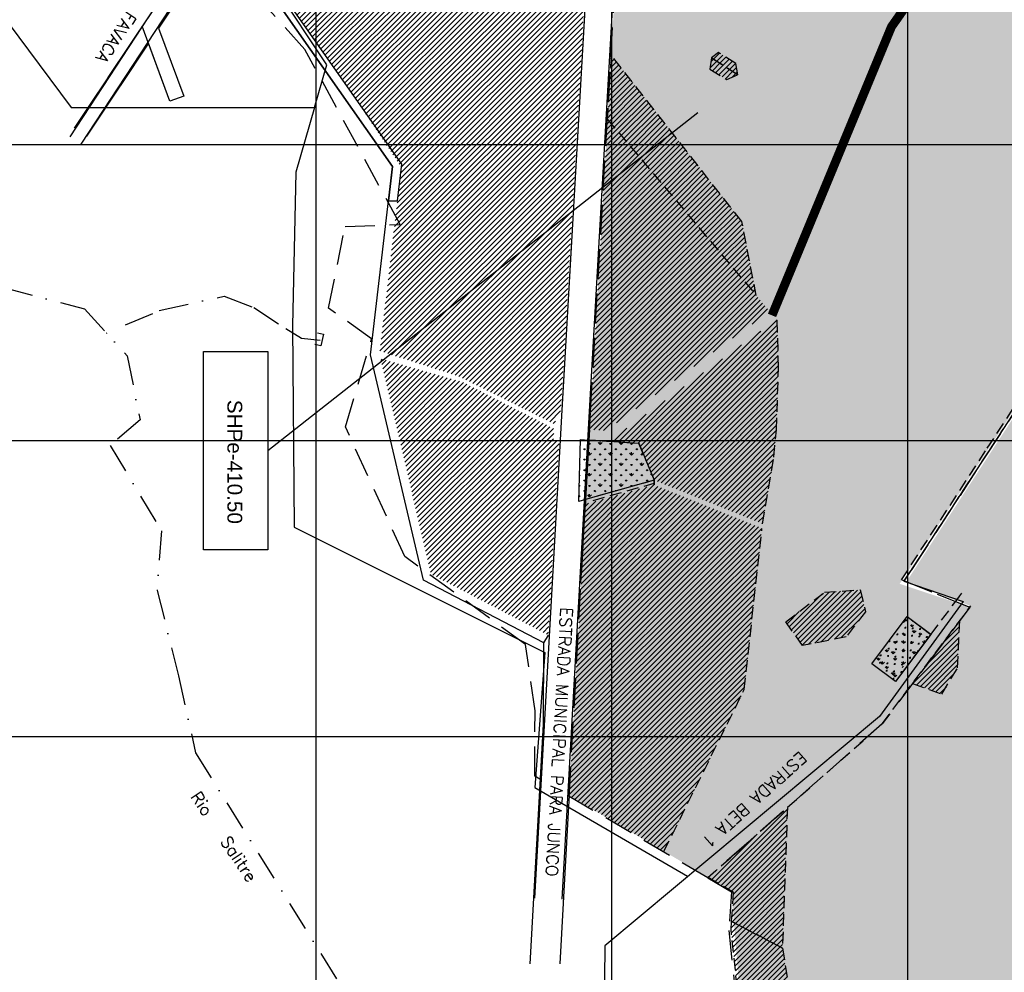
# Model space of a CAD drawing. Extents: x 312047 to 329088, y 8928324 to 8953812.
# Tile 21 of 125: x 322000 to 325327, y 8931203 to 8934422. Entities that reach past the tile are written whole.
import ezdxf
from ezdxf.enums import TextEntityAlignment as Align

# ---------------------------------------------------------------- set-up
doc = ezdxf.new("R2010")
doc.units = 0
doc.header["$LTSCALE"] = 200
doc.header["$MEASUREMENT"] = 0
for name, pattern in [('DASHDOT', [1, 0.5, -0.25, 0, -0.25]), ('DASHED2', [0.3, 0.2, -0.1]), ('HIDDEN', [0.75, 0.5, -0.25])]:
    doc.linetypes.add(name, pattern=pattern)
doc.layers.get('0').update_dxf_attribs({"linetype": 'CONTINUOUS'})
for name, color, linetype in [('CANAL-PROJ', 180, 'CONTINUOUS'), ('CORR', 1, 'DASHED2'), ('DOLINA', 34, 'CONTINUOUS'), ('DRE_X', 10, 'CONTINUOUS'), ('DRENOS', 10, 'CONTINUOUS'), ('FASE1', 5, 'HIDDEN'), ('LOTE', 1, 'DASHED2'), ('NOVA MALHA', 1, 'CONTINUOUS'), ('PA-APA', 1, 'CONTINUOUS'), ('PA-COR', 252, 'CONTINUOUS'), ('PA-DIVI', 130, 'DASHED2'), ('PA-LIN_DIVI', 4, 'DASHED2'), ('PA-LOTE', 100, 'CONTINUOUS'), ('PA-PAS', 1, 'CONTINUOUS'), ('PA-PER2', 2, 'CONTINUOUS'), ('PA-PRAN', 4, 'ZIGZAG'), ('PA-SEQ', 40, 'CONTINUOUS'), ('RIO', 130, 'DASHDOT'), ('RODO', 32, 'CONTINUOUS'), ('SETOR 410.50', 145, 'CONTINUOUS'), ('SETOR 505', 54, 'CONTINUOUS'), ('TEXTO03', 3, 'CONTINUOUS'), ('TP-RIO', 252, 'DASHDOT')]:
    doc.layers.add(name, color=color, linetype=linetype)
doc.styles.add('SBI', font='simplex.shx', dxfattribs={"bigfont": 'simp.shx'})
doc.styles.add('SIMP', font='simplex', dxfattribs={"bigfont": 'simp'})
doc.styles.get("Standard").update_dxf_attribs({"font": 'SIMPLEX', "bigfont": 'SIMP'})
doc.styles.add('STYLE1', font='arial.ttf')
doc.linetypes.add('ZIGZAG', pattern='A,0.0001,-0.2,[131,ltypeshp.shx,S=0.2,R=0,X=-0.2,Y=0],-0.4,[131,ltypeshp.shx,S=0.2,R=180,X=0.2,Y=0],-0.2', length=0.8001)
pattern_1 = [(45, (-2e-09, 0), (-8.838834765, 8.838834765), [])]
pattern_2 = [(45, (-8635185.6, 9270004.921), (-8.838834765, 8.838834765), [])]
pattern_3 = [(270, (-8635185.5995, 9270004.921), (6.25, -3.125), [0, -6.25])]

# ---------------------------------------------------------------- blocks, each defined once
blk = doc.blocks.new('TER')
at = {"layer": 'DRENOS', "color": 3}
blk.add_lwpolyline([(-20, -20), (-20, 0), (20, 0), (20, -20)], dxfattribs=at)
blk = doc.blocks.new('*X16')
at = {"color": 0}
for p, q in [((324993.6, 8932365.3), (324989, 8932365.7)), ((324993.6, 8932365.3), (324990.6, 8932368.9)), ((324995.8, 8932390.2), (324991.1, 8932390.6)), ((324995.8, 8932390.2), (324992.8, 8932393.8)), ((324993.6, 8932365.3), (324994, 8932370)), ((324995.8, 8932390.2), (324996.2, 8932394.9)), ((325018.5, 8932363.1), (325013.9, 8932363.5)), ((325018.5, 8932363.1), (325015.5, 8932366.7)), ((325020.7, 8932388), (325016, 8932388.4)), ((325018.5, 8932363.1), (325018.9, 8932367.8)), ((325020.7, 8932388), (325019.8, 8932389.1)), ((325020.7, 8932388), (325020.7, 8932388.4)), ((325043.4, 8932360.9), (325040.4, 8932364.5)), ((325043.4, 8932360.9), (325043.8, 8932365.6)), ((324966.5, 8932342.6), (324961.9, 8932343)), ((324966.5, 8932342.6), (324963.5, 8932346.2)), ((324966.5, 8932342.6), (324967, 8932347.2)), ((324991.5, 8932340.4), (324986.8, 8932340.8)), ((324991.4, 8932340.4), (324988.4, 8932344)), ((324991.5, 8932340.4), (324991.9, 8932345.1)), ((325016.4, 8932338.2), (325011.7, 8932338.6)), ((325016.3, 8932338.2), (325013.3, 8932341.8)), ((325016.4, 8932338.2), (325016.8, 8932342.9)), ((325041.3, 8932336), (325036.6, 8932336.4)), ((325041.3, 8932336), (325038.2, 8932339.6)), ((325043.4, 8932360.9), (325038.8, 8932361.3)), ((325041.3, 8932336), (325041.7, 8932340.7)), ((325066.2, 8932333.8), (325061.5, 8932334.3)), ((325066.2, 8932333.8), (325063.1, 8932337.4)), ((325066.2, 8932333.8), (325066.6, 8932338.5)), ((324937.3, 8932294.9), (324934.3, 8932298.5)), ((324939.5, 8932319.8), (324935.3, 8932320.2)), ((324939.5, 8932319.8), (324937.1, 8932322.6)), ((324937.3, 8932294.9), (324937.7, 8932299.6)), ((324939.5, 8932319.8), (324939.9, 8932324.5)), ((324962.2, 8932292.8), (324959.2, 8932296.3)), ((324964.4, 8932317.7), (324959.7, 8932318.1)), ((324964.4, 8932317.7), (324961.3, 8932321.2)), ((324962.2, 8932292.7), (324962.6, 8932297.4)), ((324964.4, 8932317.7), (324964.8, 8932322.3)), ((324989.3, 8932315.5), (324984.6, 8932315.9)), ((324989.3, 8932315.5), (324986.3, 8932319.1)), ((324989.3, 8932315.5), (324989.7, 8932320.1)), ((325014.2, 8932313.3), (325009.5, 8932313.7)), ((325014.2, 8932313.3), (325011.2, 8932316.9)), ((325014.2, 8932313.3), (325014.6, 8932318)), ((325039.1, 8932311.1), (325034.4, 8932311.5)), ((325039.1, 8932311.1), (325036.1, 8932314.7)), ((325039.1, 8932311.1), (325039.5, 8932315.8)), ((324910.2, 8932272.2), (324905.5, 8932272.6)), ((324910.2, 8932272.2), (324907.2, 8932275.8)), ((324910.2, 8932272.2), (324910.6, 8932276.9)), ((324935.1, 8932270), (324930.4, 8932270.4)), ((324935.1, 8932270), (324932.1, 8932273.6)), ((324937.3, 8932294.9), (324932.6, 8932295.3)), ((324935.1, 8932270), (324935.5, 8932274.7)), ((324960, 8932267.8), (324955.3, 8932268.3)), ((324960, 8932267.8), (324957, 8932271.4)), ((324962.2, 8932292.7), (324957.5, 8932293.2)), ((324960, 8932267.8), (324960.4, 8932272.5)), ((324984.9, 8932265.7), (324980.2, 8932266.1)), ((324984.9, 8932265.7), (324981.9, 8932269.3)), ((324987.1, 8932290.6), (324982.4, 8932291)), ((324987.1, 8932290.6), (324984.1, 8932294.2)), ((324984.9, 8932265.7), (324985.3, 8932270.3)), ((324987.1, 8932290.6), (324987.5, 8932295.2)), ((325009.8, 8932263.5), (325005.1, 8932263.9)), ((325009.8, 8932263.5), (325006.8, 8932267.1)), ((325012, 8932288.4), (325007.3, 8932288.8)), ((325012, 8932288.4), (325009, 8932292)), ((325009.8, 8932263.5), (325010.2, 8932268.2)), ((325012, 8932288.4), (325012.4, 8932293.1)), ((325034.9, 8932286.4), (325032.2, 8932286.6)), ((325035.8, 8932287.5), (325033.9, 8932289.8)), ((325037.2, 8932289.3), (325037.3, 8932290.9)), ((324883.1, 8932249.5), (324882.2, 8932249.6)), ((324883.1, 8932249.5), (324882.6, 8932250.1)), ((324883.1, 8932249.5), (324883.2, 8932251)), ((324908, 8932247.3), (324903.4, 8932247.7)), ((324908, 8932247.3), (324905, 8932250.9)), ((324908, 8932247.3), (324908.4, 8932252)), ((324932.9, 8932245.1), (324928.3, 8932245.5)), ((324932.9, 8932245.1), (324929.9, 8932248.7)), ((324932.9, 8932245.1), (324933.3, 8932249.8)), ((324957.8, 8932242.9), (324953.2, 8932243.3)), ((324957.8, 8932242.9), (324954.8, 8932246.5)), ((324957.8, 8932242.9), (324958.2, 8932247.6)), ((324982.7, 8932240.8), (324978.1, 8932241.2)), ((324982.7, 8932240.8), (324979.7, 8932244.4)), ((324982.7, 8932240.8), (324983.1, 8932245.4)), ((324906, 8932224.4), (324906.3, 8932227.1)), ((324930.7, 8932220.2), (324926.1, 8932220.6)), ((324930.7, 8932220.2), (324927.7, 8932223.8)), ((324930.7, 8932220.2), (324931.2, 8932224.9)), ((324953.5, 8932193.1), (324950.5, 8932196.7)), ((324955.7, 8932218), (324951, 8932218.4)), ((324955.6, 8932218), (324952.6, 8932221.6)), ((324953.5, 8932193.1), (324953.9, 8932197.8)), ((324955.7, 8932218), (324956.1, 8932222.7)), ((324980.6, 8932215.9), (324975.9, 8932216.3)), ((324980.6, 8932215.9), (324977.5, 8932219.5)), ((324980.6, 8932215.9), (324981, 8932220.5)), ((324953.5, 8932193.1), (324948.8, 8932193.5))]:
    blk.add_line(p, q, dxfattribs=at)
blk = doc.blocks.new('*X15')
at = {"color": 0}
for p, q in [((323907.9, 8932968.4), (323904.6, 8932971.7)), ((323907.9, 8932968.4), (323907.9, 8932973)), ((323907.9, 8932968.4), (323911.3, 8932971.7)), ((323925.6, 8932986), (323922.3, 8932989.3)), ((323925.6, 8932986), (323925.6, 8932990.7)), ((323925.6, 8932986), (323928.9, 8932989.3)), ((323943.3, 8932968.4), (323940, 8932971.7)), ((323943.3, 8932968.4), (323943.3, 8932973)), ((323943.3, 8932968.4), (323946.6, 8932971.7)), ((323961, 8932986), (323957.7, 8932989.3)), ((323961, 8932986), (323961, 8932990.7)), ((323961, 8932986), (323964.3, 8932989.3)), ((323978.6, 8932968.4), (323975.3, 8932971.7)), ((323978.6, 8932968.4), (323978.6, 8932973)), ((323978.6, 8932968.4), (323982, 8932971.7)), ((323996.3, 8932986), (323993, 8932989.3)), ((323996.3, 8932986), (323996.3, 8932990.7)), ((323996.3, 8932986), (323999.6, 8932989.3)), ((324014, 8932968.4), (324010.7, 8932971.7)), ((324014, 8932968.4), (324014, 8932973)), ((324014, 8932968.4), (324017.3, 8932971.7)), ((324031.7, 8932986), (324028.4, 8932989.3)), ((324031.7, 8932986), (324031.7, 8932990.7)), ((324031.7, 8932986), (324035, 8932989.3)), ((324049.4, 8932968.4), (324046, 8932971.7)), ((324049.4, 8932968.4), (324049.4, 8932973)), ((324049.4, 8932968.4), (324052.7, 8932971.7)), ((324067, 8932986), (324063.7, 8932989.3)), ((324067, 8932986), (324067, 8932990.7)), ((324067, 8932986), (324070.4, 8932989.3)), ((324084.7, 8932968.4), (324081.4, 8932971.7)), ((324084.7, 8932968.4), (324084.7, 8932973)), ((324084.7, 8932968.4), (324088, 8932971.7)), ((323892.8, 8932953.3), (323893.6, 8932954)), ((323907.9, 8932933), (323904.6, 8932936.3)), ((323907.9, 8932933), (323907.9, 8932937.7)), ((323907.9, 8932933), (323911.3, 8932936.3)), ((323925.6, 8932950.7), (323922.3, 8932954)), ((323925.6, 8932950.7), (323925.6, 8932955.4)), ((323925.6, 8932950.7), (323928.9, 8932954)), ((323943.3, 8932933), (323940, 8932936.3)), ((323943.3, 8932933), (323943.3, 8932937.7)), ((323943.3, 8932933), (323946.6, 8932936.3)), ((323961, 8932950.7), (323957.7, 8932954)), ((323961, 8932950.7), (323961, 8932955.4)), ((323961, 8932950.7), (323964.3, 8932954)), ((323978.6, 8932933), (323975.3, 8932936.3)), ((323978.6, 8932933), (323978.6, 8932937.7)), ((323978.6, 8932933), (323982, 8932936.3)), ((323996.3, 8932950.7), (323993, 8932954)), ((323996.3, 8932950.7), (323996.3, 8932955.4)), ((323996.3, 8932950.7), (323999.6, 8932954)), ((324014, 8932933), (324010.7, 8932936.3)), ((324014, 8932933), (324014, 8932937.7)), ((324014, 8932933), (324017.3, 8932936.3)), ((324031.7, 8932950.7), (324028.4, 8932954)), ((324031.7, 8932950.7), (324031.7, 8932955.4)), ((324031.7, 8932950.7), (324035, 8932954)), ((324049.4, 8932933), (324046, 8932936.3)), ((324049.4, 8932933), (324049.4, 8932937.7)), ((324049.4, 8932933), (324052.7, 8932936.3)), ((324067, 8932950.7), (324063.7, 8932954)), ((324067, 8932950.7), (324067, 8932955.4)), ((324067, 8932950.7), (324070.4, 8932954)), ((324084.7, 8932933), (324081.4, 8932936.3)), ((324084.7, 8932933), (324084.7, 8932937.7)), ((324084.7, 8932933), (324088, 8932936.3)), ((324102.4, 8932950.7), (324099.1, 8932954)), ((324102.4, 8932950.7), (324102.4, 8932955.4)), ((324102.4, 8932950.7), (324105.7, 8932954)), ((323891.9, 8932916.9), (323893.6, 8932918.6)), ((323907.9, 8932897.6), (323904.6, 8932901)), ((323907.9, 8932897.6), (323907.9, 8932902.3)), ((323907.9, 8932897.6), (323911.3, 8932901)), ((323925.6, 8932915.3), (323922.3, 8932918.6)), ((323925.6, 8932915.3), (323925.6, 8932920)), ((323925.6, 8932915.3), (323928.9, 8932918.6)), ((323943.3, 8932897.6), (323940, 8932901)), ((323943.3, 8932897.6), (323943.3, 8932902.3)), ((323943.3, 8932897.6), (323946.6, 8932901)), ((323961, 8932915.3), (323957.7, 8932918.6)), ((323961, 8932915.3), (323961, 8932920)), ((323961, 8932915.3), (323964.3, 8932918.6)), ((323978.6, 8932897.6), (323975.3, 8932901)), ((323978.6, 8932897.6), (323978.6, 8932902.3)), ((323978.6, 8932897.6), (323982, 8932901)), ((323996.3, 8932915.3), (323993, 8932918.6)), ((323996.3, 8932915.3), (323996.3, 8932920)), ((323996.3, 8932915.3), (323999.6, 8932918.6)), ((324014, 8932897.6), (324010.7, 8932901)), ((324014, 8932897.6), (324014, 8932902.3)), ((324014, 8932897.6), (324017.3, 8932901)), ((324031.7, 8932915.3), (324028.4, 8932918.6)), ((324031.7, 8932915.3), (324031.7, 8932920)), ((324031.7, 8932915.3), (324035, 8932918.6)), ((324049.4, 8932897.6), (324046, 8932901)), ((324049.4, 8932897.6), (324049.4, 8932902.3)), ((324049.4, 8932897.6), (324052.7, 8932901)), ((324067, 8932915.3), (324063.7, 8932918.6)), ((324067, 8932915.3), (324067, 8932920)), ((324067, 8932915.3), (324070.4, 8932918.6)), ((324084.7, 8932897.6), (324081.4, 8932901)), ((324084.7, 8932897.6), (324084.7, 8932902.3)), ((324084.7, 8932897.6), (324088, 8932901)), ((324102.4, 8932915.3), (324099.1, 8932918.6)), ((324102.4, 8932915.3), (324102.4, 8932920)), ((324102.4, 8932915.3), (324105.7, 8932918.6)), ((324120.1, 8932897.6), (324116.8, 8932901)), ((324120.1, 8932897.6), (324120.1, 8932902.3)), ((324120.1, 8932897.6), (324123.4, 8932901)), ((323890.9, 8932880.6), (323893.6, 8932883.3)), ((323907.9, 8932862.3), (323904.6, 8932865.6)), ((323907.9, 8932862.3), (323907.9, 8932867)), ((323907.9, 8932862.3), (323911.3, 8932865.6)), ((323925.6, 8932880), (323922.3, 8932883.3)), ((323925.6, 8932880), (323925.6, 8932884.7)), ((323925.6, 8932880), (323928.9, 8932883.3)), ((323943.3, 8932862.3), (323940, 8932865.6)), ((323943.3, 8932862.3), (323943.3, 8932867)), ((323943.3, 8932862.3), (323946.6, 8932865.6)), ((323961, 8932880), (323957.7, 8932883.3)), ((323961, 8932880), (323961, 8932884.7)), ((323961, 8932880), (323964.3, 8932883.3)), ((323978.6, 8932862.3), (323975.3, 8932865.6)), ((323978.6, 8932862.3), (323978.6, 8932867)), ((323978.6, 8932862.3), (323982, 8932865.6)), ((323996.3, 8932880), (323993, 8932883.3)), ((323996.3, 8932880), (323996.3, 8932884.7)), ((323996.3, 8932880), (323999.6, 8932883.3)), ((324014, 8932862.3), (324010.7, 8932865.6)), ((324014, 8932862.3), (324014, 8932867)), ((324014, 8932862.3), (324017.3, 8932865.6)), ((324031.7, 8932880), (324028.4, 8932883.3)), ((324031.7, 8932880), (324031.7, 8932884.7)), ((324031.7, 8932880), (324035, 8932883.3)), ((324049.4, 8932862.3), (324046, 8932865.6)), ((324049.4, 8932862.3), (324049.4, 8932867)), ((324049.4, 8932862.3), (324052.7, 8932865.6)), ((324067, 8932880), (324063.7, 8932883.3)), ((324067, 8932880), (324067, 8932884.7)), ((324067, 8932880), (324070.4, 8932883.3)), ((324084.7, 8932862.3), (324081.4, 8932865.6)), ((324084.7, 8932862.3), (324084.7, 8932867)), ((324084.7, 8932862.3), (324088, 8932865.6)), ((324102.4, 8932880), (324099.1, 8932883.3)), ((324102.4, 8932880), (324102.4, 8932884.7)), ((324102.4, 8932880), (324105.7, 8932883.3)), ((324120.1, 8932862.3), (324116.8, 8932865.6)), ((324120.1, 8932862.3), (324120.1, 8932867)), ((324120.1, 8932862.3), (324123.4, 8932865.6)), ((324137.7, 8932880), (324134.4, 8932883.3)), ((324137.7, 8932880), (324137.7, 8932880.7)), ((324137.7, 8932880), (324138, 8932880.2)), ((323890.3, 8932844.6), (323890, 8932844.9)), ((323890.3, 8932844.6), (323890.3, 8932849.3)), ((323890.3, 8932844.6), (323893.6, 8932847.9)), ((323907.9, 8932826.9), (323904.6, 8932830.2)), ((323907.9, 8932826.9), (323907.9, 8932831.6)), ((323907.9, 8932826.9), (323911.3, 8932830.2)), ((323925.6, 8932844.6), (323922.3, 8932847.9)), ((323925.6, 8932844.6), (323925.6, 8932849.3)), ((323925.6, 8932844.6), (323928.9, 8932847.9)), ((323943.3, 8932826.9), (323940, 8932830.2)), ((323943.3, 8932826.9), (323943.3, 8932831.6)), ((323943.3, 8932826.9), (323946.6, 8932830.2)), ((323961, 8932844.6), (323957.7, 8932847.9)), ((323961, 8932844.6), (323961, 8932849.3)), ((323961, 8932844.6), (323964.3, 8932847.9)), ((323978.6, 8932826.9), (323975.3, 8932830.2)), ((323978.6, 8932826.9), (323978.6, 8932831.6)), ((323978.6, 8932826.9), (323982, 8932830.2)), ((323996.3, 8932844.6), (323993, 8932847.9)), ((323996.3, 8932844.6), (323996.3, 8932849.3)), ((323996.3, 8932844.6), (323999.6, 8932847.9)), ((324012.2, 8932828.8), (324010.7, 8932830.2)), ((324014, 8932829.3), (324014, 8932831.6)), ((324017.2, 8932830.2), (324017.3, 8932830.2)), ((324031.7, 8932844.6), (324028.4, 8932847.9)), ((324031.7, 8932844.6), (324031.7, 8932849.3)), ((324031.7, 8932844.6), (324035, 8932847.9)), ((324067, 8932844.6), (324063.7, 8932847.9)), ((324067, 8932844.6), (324067, 8932849.3)), ((324067, 8932844.6), (324070.4, 8932847.9)), ((323890.3, 8932809.3), (323889.1, 8932810.4)), ((323890.3, 8932809.3), (323890.3, 8932813.9)), ((323890.3, 8932809.3), (323893.6, 8932812.6)), ((323925.6, 8932809.3), (323922.3, 8932812.6)), ((323925.6, 8932809.3), (323925.6, 8932813.9)), ((323925.6, 8932809.3), (323928.9, 8932812.6))]:
    blk.add_line(p, q, dxfattribs=at)
blk = doc.blocks.new('B-116')
at = {"layer": 'PA-SEQ'}
h = blk.add_hatch(dxfattribs=at)
h.set_pattern_fill('ANSI31', color=256, scale=100, style=0)
h.paths.add_polyline_path([(325003, 8935614.4), (325567.4, 8935333.9), (325562, 8935314.6), (325438.5, 8935361), (325281.6, 8935363.9), (324931.4, 8935325.1), (324820.1, 8935346.7)])
h = blk.add_hatch(dxfattribs=at)
h.set_pattern_fill('ANSI31', color=256, scale=100, style=0)
h.paths.add_polyline_path([(324337.8, 8934780.2), (324672.9, 8934560.8), (324601.4, 8934538.3), (324512.6, 8934571.9), (324413.6, 8934648.2)])
h = blk.add_hatch(dxfattribs=at)
h.set_pattern_fill('ANSI31', color=256, scale=100, style=0)
h.paths.add_polyline_path([(324488.8, 8933489.4), (324440, 8933739.6), (323997.9, 8934303), (323985.4, 8934086.1)])
h = blk.add_hatch(dxfattribs=at)
h.set_pattern_fill('ANSI31', color=256, scale=100, style=0)
h.paths.add_polyline_path([(324337.6, 8934292.7), (324332.1, 8934254.3), (324389.1, 8934219.7), (324426, 8934235.9)])
h = blk.add_hatch(dxfattribs=at)
h.set_pattern_fill('ANSI31', color=256, scale=100, style=0)
h.paths.add_polyline_path([(324360.9, 8934311.6), (324337.6, 8934292.7), (324426, 8934235.9), (324419.7, 8934273.6)])
h = blk.add_hatch(dxfattribs=at)
h.set_pattern_fill('ANSI31', color=256, scale=100, style=0)
h.paths.add_polyline_path([(324857.8, 8932421), (324791.8, 8932335.9), (324644.7, 8932306.5), (324588.5, 8932386.7), (324719, 8932486.9), (324839.9, 8932495.1)])
at = {"layer": 'PA-DIVI'}
blk.add_lwpolyline([(324337.8, 8934780.2), (324672.9, 8934560.8), (324601.4, 8934538.3), (324512.6, 8934571.9), (324413.6, 8934648.2)], close=True, dxfattribs=at)
at = {"layer": 'PA-LIN_DIVI'}
for points in [[(325003, 8935614.4), (325567.4, 8935333.9), (325562, 8935314.6), (325438.5, 8935361), (325281.6, 8935363.9), (324931.4, 8935325.1), (324820.1, 8935346.7)], [(324488.8, 8933489.4), (324440, 8933739.6), (323997.9, 8934303), (323985.4, 8934086.1)], [(324337.6, 8934292.7), (324332.1, 8934254.3), (324389.1, 8934219.7), (324426, 8934235.9)], [(324360.9, 8934311.6), (324337.6, 8934292.7), (324426, 8934235.9), (324419.7, 8934273.6)], [(324857.8, 8932421), (324791.8, 8932335.9), (324644.7, 8932306.5), (324588.5, 8932386.7), (324719, 8932486.9), (324839.9, 8932495.1)]]:
    blk.add_lwpolyline(points, close=True, dxfattribs=at)

msp = doc.modelspace()

# ---------------------------------------------------------------- hatches: boundary and pattern name
at = {"layer": 'PA-APA'}
h = msp.add_hatch(dxfattribs=at)
h.set_pattern_fill('GRASS', color=256, scale=50, angle=-1e-14, style=0)
h.paths.add_polyline_path([(324144, 8932865.7), (323912, 8932800.8), (323923.2, 8933001.4), (323990.9, 8932997.2), (324091.1, 8932991)])
edge = h.paths.add_edge_path(flags=16)
edge.add_line((324144, 8932865.7), (323912, 8932800.8))
h = msp.add_hatch(dxfattribs=at)
h.set_pattern_fill('GRASS', color=256, scale=50, angle=-1e-14, style=0)
h.paths.add_polyline_path([(324998.7, 8932404.8), (325078.7, 8932344.8), (324958.5, 8932184.9), (324878.6, 8932245)])
h = msp.add_hatch(dxfattribs=at)
h.set_pattern_fill('GRASS', color=256, scale=40, angle=-1e-14, style=0)
h.paths.add_polyline_path([(325000, 8932254.2), (325000, 8932403.9), (324998.7, 8932404.8), (324878.6, 8932245), (324952, 8932189.8)])
h.paths.add_polyline_path([(325000, 8932254.2), (325071.6, 8932350.1), (325000, 8932403.9)])
at = {"layer": 'PA-SEQ'}
h = msp.add_hatch(dxfattribs=at)
h.set_pattern_fill('ANSI31,_I', color=256, scale=100, style=2)
h.set_pattern_definition(pattern_1)
h.paths.add_polyline_path([(323936.1, 8934969.2), (323953.3, 8935268.6), (323953.3, 8935536.1), (323343.8, 8935521.5), (323154.6, 8935001.4), (322863.5, 8934544), (323098, 8934209), (323289.3, 8933923), (323274.4, 8933796.3), (323244.8, 8933543.1), (323216.5, 8933302.3), (323484.2, 8933216.4), (323806, 8933055.9), (323828.7, 8933103), (323877.2, 8933945), (323908.3, 8934485.3)])
h = msp.add_hatch(dxfattribs=at)
h.set_pattern_fill('ANSI31,_I', color=256, scale=100, style=2)
h.set_pattern_definition(pattern_1)
h.paths.add_polyline_path([(324000, 8934276.6), (323996.5, 8934278.9), (323985.4, 8934086.1), (324000, 8934068.8)])
h.paths.add_polyline_path([(324000, 8934068.8), (323985.4, 8934086.1), (323980.5, 8934000), (324000, 8934000)])
h.paths.add_polyline_path([(324058, 8934000), (324000, 8934000), (324000, 8933047.2), (324533, 8933436.1), (324532.6, 8933437.4)])
h.paths.add_polyline_path([(324000, 8934068.8), (324000, 8934000), (324058, 8934000)])
h.paths.add_polyline_path([(324000, 8934000), (323980.5, 8934000), (323925.2, 8933036.4), (323980.5, 8933032.9), (324000, 8933047.2)])
h.paths.add_polyline_path([(324202.8, 8933447.7), (324202.8, 8933374), (324238.8, 8933374), (324238.8, 8933447.7)], flags=24)
h = msp.add_hatch(dxfattribs=at)
h.set_pattern_fill('ANSI31,_I', color=256, scale=100, style=2)
h.set_pattern_definition(pattern_1)
h.paths.add_polyline_path([(324000, 8934276.6), (323996.5, 8934278.9), (323985.4, 8934086.1), (324000, 8934068.8)])
h.paths.add_polyline_path([(324000, 8934068.8), (323985.4, 8934086.1), (323980.5, 8934000), (324000, 8934000)])
h.paths.add_polyline_path([(324058, 8934000), (324000, 8934000), (324000, 8933047.2), (324533, 8933436.1), (324532.6, 8933437.4)])
h.paths.add_polyline_path([(324000, 8934068.8), (324000, 8934000), (324058, 8934000)])
h.paths.add_polyline_path([(324000, 8934000), (323980.5, 8934000), (323925.2, 8933036.4), (323980.5, 8933032.9), (324000, 8933047.2)])
h.paths.add_polyline_path([(324202.8, 8933447.7), (324202.8, 8933374), (324238.8, 8933374), (324238.8, 8933447.7)], flags=24)
h = msp.add_hatch(dxfattribs=at)
h.set_pattern_fill('ANSI31', color=256, scale=100, angle=-1e-14, style=0)
h.paths.add_polyline_path([(324556.6, 8933036.3), (324564, 8933245.2), (324559.2, 8933410), (324500, 8933367), (324389.4, 8932766.8), (324509.6, 8932718.4), (324548.3, 8932944)])
h.paths.add_polyline_path([(324533.8, 8933381.2, -0.000012), (324533.8, 8933381.2, 0.000009), (324533.8, 8933381.2, 0.000003)], flags=16)
h = msp.add_hatch(dxfattribs=at)
h.set_pattern_fill('ANSI31', color=256, scale=100, angle=-1e-14, style=0)
h.paths.add_polyline_path([(324556.6, 8933036.3), (324564, 8933245.2), (324559.2, 8933410), (324500, 8933367), (324389.4, 8932766.8), (324509.6, 8932718.4), (324548.3, 8932944)])
h.paths.add_polyline_path([(324533.8, 8933381.2, -0.000012), (324533.8, 8933381.2, 0.000009), (324533.8, 8933381.2, 0.000003)], flags=16)
h = msp.add_hatch(dxfattribs=at)
h.set_pattern_fill('ANSI31,_I', color=256, scale=100, style=2)
h.set_pattern_definition(pattern_1)
h.paths.add_polyline_path([(324500, 8933367), (324000, 8933003.9), (324000, 8933000), (324432.4, 8933000)])
h.paths.add_polyline_path([(324432.4, 8933000), (324000, 8933000), (324000, 8932996.7), (324091.1, 8932991), (324144, 8932865.7), (324359.3, 8932778.9), (324389.4, 8932766.8)])
h = msp.add_hatch(dxfattribs=at)
h.set_pattern_fill('ANSI31,_I', color=256, scale=100, style=2)
h.set_pattern_definition(pattern_1)
h.paths.add_polyline_path([(324500, 8933367), (324000, 8933003.9), (324000, 8933000), (324432.4, 8933000)])
h.paths.add_polyline_path([(324432.4, 8933000), (324000, 8933000), (324000, 8932996.7), (324091.1, 8932991), (324144, 8932865.7), (324359.3, 8932778.9), (324389.4, 8932766.8)])
h = msp.add_hatch(dxfattribs=at)
h.set_pattern_fill('ANSI31,_I', color=256, scale=100, style=2)
h.set_pattern_definition(pattern_1)
h.paths.add_polyline_path([(323496.2, 8933197.3), (323218.5, 8933276.9), (323283.6, 8933000), (323802.9, 8933000), (323805.1, 8933039.5)])
h.paths.add_polyline_path([(323283.6, 8933000), (323389.8, 8932548.2), (323786.4, 8932342), (323823, 8933000)])
h.paths.add_polyline_path([(323595, 8932816.5), (323644.9, 8932816.5), (323644.9, 8932700.7), (323595, 8932700.7)], flags=16)
h.paths.add_polyline_path([(323602.4, 8932812.1), (323602.4, 8932709.8), (323638.4, 8932709.8), (323638.4, 8932812.1)], flags=8)
h.paths.add_polyline_path([(323649.1, 8932795.4), (323649.1, 8932721.7), (323685.1, 8932721.7), (323685.1, 8932795.4)], flags=24)
h = msp.add_hatch(dxfattribs=at)
h.set_pattern_fill('ANSI31,_I', color=256, scale=100, style=2)
h.set_pattern_definition(pattern_1)
h.paths.add_polyline_path([(324000, 8932809.8), (323911.2, 8932785), (323896.4, 8932518.7), (323867.5, 8932000), (324000, 8932000)])
h.paths.add_polyline_path([(324386.7, 8932751.8), (324143.1, 8932849.9), (324000, 8932809.8), (324000, 8932000), (324248.1, 8932000)])
h.paths.add_polyline_path([(324117.7, 8932458.4), (324117.7, 8932342.6), (324067.9, 8932342.6), (324067.9, 8932458.4)], flags=16)
h.paths.add_polyline_path([(324248.1, 8932000), (324000, 8932000), (324000, 8931715.5), (324176.6, 8931611.5)])
h.paths.add_polyline_path([(324000, 8932000), (323867.5, 8932000), (323856.4, 8931800.1), (324000, 8931715.5)])
h.paths.add_polyline_path([(324075.2, 8932454), (324075.2, 8932351.7), (324111.2, 8932351.7), (324111.2, 8932454)], flags=8)
h.paths.add_polyline_path([(324122, 8932437.3), (324122, 8932363.6), (324158, 8932363.6), (324158, 8932437.3)], flags=24)
h = msp.add_hatch(dxfattribs=at)
h.set_pattern_fill('ANSI31,_I', color=256, scale=100, style=2)
h.set_pattern_definition(pattern_1)
h.paths.add_polyline_path([(324000, 8932809.8), (323911.2, 8932785), (323896.4, 8932518.7), (323867.5, 8932000), (324000, 8932000)])
h.paths.add_polyline_path([(324386.7, 8932751.8), (324143.1, 8932849.9), (324000, 8932809.8), (324000, 8932000), (324248.1, 8932000)])
h.paths.add_polyline_path([(324117.7, 8932458.4), (324117.7, 8932342.6), (324067.9, 8932342.6), (324067.9, 8932458.4)], flags=16)
h.paths.add_polyline_path([(324248.1, 8932000), (324000, 8932000), (324000, 8931715.5), (324176.6, 8931611.5)])
h.paths.add_polyline_path([(324000, 8932000), (323867.5, 8932000), (323856.4, 8931800.1), (324000, 8931715.5)])
h.paths.add_polyline_path([(324075.2, 8932454), (324075.2, 8932351.7), (324111.2, 8932351.7), (324111.2, 8932454)], flags=8)
h.paths.add_polyline_path([(324122, 8932437.3), (324122, 8932363.6), (324158, 8932363.6), (324158, 8932437.3)], flags=24)
h = msp.add_hatch(dxfattribs=at)
h.set_pattern_fill('ANSI31', color=256, scale=100, angle=-1e-14, style=0)
h.paths.add_polyline_path([(324507.9, 8932702.9), (324386.7, 8932751.8), (324176.6, 8931611.5), (324447.9, 8932157.8)])
h = msp.add_hatch(dxfattribs=at)
h.set_pattern_fill('ANSI31', color=256, scale=100, angle=-1e-14, style=0)
h.paths.add_polyline_path([(324507.9, 8932702.9), (324386.7, 8932751.8), (324176.6, 8931611.5), (324447.9, 8932157.8)])
h = msp.add_hatch(dxfattribs=at)
h.set_pattern_fill('ANSI31', color=256, scale=100, style=0)
h.set_pattern_definition(pattern_2)
h.paths.add_polyline_path([(325016.5, 8932178.8), (325115.9, 8932142.5), (325168.5, 8932231.3), (325176.4, 8932391.6)])
h = msp.add_hatch(dxfattribs=at)
h.set_pattern_fill('ANSI31', color=256, scale=100, style=0)
h.set_pattern_definition(pattern_2)
h.paths.add_polyline_path([(324405.4, 8931374.5), (324412.1, 8931472.8), (324326.4, 8931523.2), (324593.8, 8931759.5), (324577, 8931284.5)])
h = msp.add_hatch(dxfattribs=at)
h.set_pattern_fill('ANSI31', color=256, scale=100, style=0)
h.set_pattern_definition(pattern_2)
h.paths.add_polyline_path([(324405.4, 8931374.5), (324412.1, 8931472.8), (324326.4, 8931523.2), (324593.8, 8931759.5), (324577, 8931284.5)])
h = msp.add_hatch(dxfattribs=at)
h.set_pattern_fill('ANSI31', color=256, scale=100, style=0)
h.set_pattern_definition(pattern_2)
h.paths.add_polyline_path([(324405.4, 8931374.5), (324577, 8931284.5), (324624.1, 8930995.7), (324781.5, 8930764.2), (325237.3, 8930698.1), (325493.5, 8930494.9), (325388.8, 8930505.9), (324789.4, 8930717.1), (324455.5, 8930852.1), (324403.6, 8931347.1)])
h = msp.add_hatch(dxfattribs=at)
h.set_pattern_fill('ANSI31', color=256, scale=100, style=0)
h.set_pattern_definition(pattern_2)
h.paths.add_polyline_path([(324405.4, 8931374.5), (324577, 8931284.5), (324624.1, 8930995.7), (324781.5, 8930764.2), (325237.3, 8930698.1), (325493.5, 8930494.9), (325388.8, 8930505.9), (324789.4, 8930717.1), (324455.5, 8930852.1), (324403.6, 8931347.1)])
at = {"layer": 'SETOR 410.50'}
h = msp.add_hatch(dxfattribs=at)
h.set_pattern_fill('DOTS', color=256, scale=100, angle=-90, style=0)
h.set_pattern_definition(pattern_3)
h.paths.add_polyline_path([(324679.8, 8937531.7), (323903.3, 8937289.7), (323868.6, 8937172.3), (324053.3, 8936508.1), (324037.8, 8934995.3), (323856.4, 8931800.1), (324326.4, 8931523.2), (324913.9, 8932042.3), (325210.1, 8932436.3), (324973.2, 8932515.5), (326132.9, 8934280.1), (326476.4, 8934025.6), (326466.5, 8934110), (326516.2, 8934276.5), (326587.7, 8934399), (326583.9, 8934513.7), (326645.8, 8934766.3), (326878.7, 8935098.8), (326845, 8935342), (326743.2, 8935726.5), (326669.5, 8936000), (325957.1, 8935906.5), (325566.1, 8936069), (325484.9, 8936319.3), (325393.5, 8936198.7), (325068.8, 8936350.1), (324965.3, 8936664.4)])
at = {"layer": 'SETOR 505'}
h = msp.add_hatch(dxfattribs=at)
h.set_pattern_fill('DOTS', color=256, scale=100, angle=-90, style=0)
h.set_pattern_definition(pattern_3)
h.paths.add_polyline_path([(326488.8, 8933997.7), (326130.7, 8934263), (324995.8, 8932522.6), (325213.5, 8932440.6), (324920.4, 8932051), (324326.4, 8931523.2), (324404.9, 8931474.6), (324455.7, 8930850.3), (325388.8, 8930505.9), (325493.5, 8930494.9), (325604.3, 8930708.6), (325626.3, 8930696.3), (325645.6, 8930733.7), (327065.4, 8930000), (327400.1, 8930000), (327441.1, 8931173.4), (327926.2, 8932111.4), (328277, 8932611), (327613.4, 8932921.1), (326940.6, 8933316.2), (326902.9, 8933352.2), (326630.1, 8933707.3), (326520.7, 8933816.5)])

# ---------------------------------------------------------------- linework, layer by layer
at = {"layer": 'CANAL-PROJ', "const_width": 30}
msp.add_lwpolyline([(326323.8, 8937275.6), (326179.2, 8937301.2), (325898.7, 8936983), (325739.7, 8936716.3), (325793.5, 8936320.9), (325922, 8935906.1), (325657.9, 8935595), (325576.5, 8935298.5), (324945.3, 8934397.8), (324541.8, 8933422.7)], dxfattribs=at)
at = {"layer": 'CORR'}
for p, q in [((325269.1, 8932973.5), (325537.8, 8933385.6)), ((324988.8, 8932525.5), (325323.3, 8933038.4)), ((324979.4, 8932529.3), (325269.1, 8932973.5)), ((323937, 8932797.4), (324143.5, 8932855.1)), ((324988.8, 8932525.5), (325162.2, 8932455.6))]:
    msp.add_line(p, q, dxfattribs=at)
at = {"layer": 'DOLINA'}
for p, q in [((323888.7, 8932794.2), (323894.2, 8933003.2)), ((323894.2, 8933003.2), (323923.4, 8933001.4)), ((323923.4, 8933001.4), (323991, 8932997.2)), ((323991, 8932997.2), (324091.3, 8932991)), ((324091.3, 8932991), (324144.1, 8932865.7)), ((324144.1, 8932865.7), (323912.2, 8932800.8)), ((323912.2, 8932800.8), (323888.7, 8932794.2)), ((324878.7, 8932245), (324998.9, 8932404.8)), ((324998.9, 8932404.8), (325078.8, 8932344.7)), ((325078.8, 8932344.7), (324958.7, 8932184.9)), ((324958.7, 8932184.9), (324878.7, 8932245))]:
    msp.add_line(p, q, dxfattribs=at)
at = {"layer": 'FASE1'}
for p, q in [((323928.6, 8933097.3), (324053.4, 8935265.7)), ((322963.3, 8934321.4), (322777.5, 8934528.9)), ((323285.5, 8933729.5), (322963.3, 8934321.4)), ((326132.9, 8934280.1), (324988.7, 8932525.5)), ((323099.6, 8933722.7), (323285.5, 8933729.5)), ((323043.4, 8933447.4), (323099.6, 8933722.7)), ((323189, 8933343.4), (323043.4, 8933447.4)), ((323100.3, 8933045.9), (323189, 8933343.4)), ((323856.3, 8931796.9), (323928.6, 8933097.3)), ((323301.6, 8932607.5), (323100.3, 8933045.9)), ((323708.9, 8932310.4), (323301.6, 8932607.5)), ((324988.7, 8932525.5), (325210.1, 8932436.3)), ((325210.1, 8932436.3), (324913.9, 8932042.3)), ((323741.3, 8932086.7), (323708.9, 8932310.4)), ((323740.1, 8931865.2), (323741.3, 8932086.7)), ((324913.9, 8932042.3), (324324.7, 8931521.7)), ((323763.2, 8931851.6), (323740.1, 8931865.2)), ((324324.7, 8931521.7), (323856.3, 8931796.9))]:
    msp.add_line(p, q, dxfattribs=at)
at = {"layer": 'FASE1', "linetype": 'HIDDEN'}
for p, q in [((324988.7, 8932525.5), (324988.7, 8932525.5)), ((324324.7, 8931521.7), (324404.9, 8931474.6)), ((324404.9, 8931474.6), (324395.4, 8931343.3)), ((324395.4, 8931343.3), (324447.3, 8930852.2))]:
    msp.add_line(p, q, dxfattribs=at)
at = {"layer": 'LOTE', "color": 60}
for p, q in [((325078.8, 8932344.7), (325183.7, 8932484.3)), ((324914, 8932042.3), (325213.5, 8932440.6)), ((324324.8, 8931521.7), (324914, 8932042.3))]:
    msp.add_line(p, q, dxfattribs=at)
at = {"layer": 'NOVA MALHA'}
for p, q in [((323000, 8952100.3), (323000, 8929300.3)), ((324000, 8952100.3), (324000, 8929300.3)), ((325000, 8952100.3), (325000, 8929300.3)), ((317832.6, 8934000), (329087.6, 8934000)), ((317832.6, 8933000), (329087.6, 8933000)), ((318232.6, 8932000), (329087.6, 8932000))]:
    msp.add_line(p, q, dxfattribs=at)
at = {"layer": 'PA-COR'}
msp.add_line((325152.7, 8932443.2), (325183.6, 8932484.3), dxfattribs=at)
for points in [[(323925.2, 8933036.4), (323923.2, 8933001.4)], [(324995.8, 8932522.6), (324981.6, 8932528.3)]]:
    msp.add_lwpolyline(points, dxfattribs=at)
at = {"layer": 'PA-DIVI'}
for points in [[(324509.6, 8932718.4), (324548.3, 8932944), (324556.6, 8933036.3), (324564, 8933245.2), (324559.2, 8933410)], [(324405.4, 8931374.5), (324577, 8931284.5), (324624.1, 8930995.7), (324781.5, 8930764.2), (325237.3, 8930698.1), (325493.5, 8930494.9), (325388.8, 8930505.9), (324789.4, 8930717.1), (324455.5, 8930852.1), (324403.6, 8931347.1), (324405.4, 8931374.5)]]:
    msp.add_lwpolyline(points, dxfattribs=at)
for points in [[(324144, 8932865.7), (323912, 8932800.8), (323923.2, 8933001.4), (323990.9, 8932997.2), (324091.1, 8932991), (324144, 8932865.7), (324144, 8932865.7)], [(325016.5, 8932178.8), (325115.9, 8932142.5), (325168.5, 8932231.3), (325176.4, 8932391.6)], [(324405.4, 8931374.5), (324412.1, 8931472.8), (324326.4, 8931523.2), (324593.8, 8931759.5), (324577, 8931284.5)]]:
    msp.add_lwpolyline(points, close=True, dxfattribs=at)
at = {"layer": 'PA-LIN_DIVI'}
msp.add_lwpolyline([(324176.6, 8931611.5), (324447.9, 8932157.8), (324507.9, 8932702.9)], dxfattribs=at)
at = {"layer": 'PA-LOTE'}
for p, q in [((322554.4, 8934164), (322507.5, 8934146.5)), ((322554.4, 8934164), (322507.5, 8934146.5)), ((322554.4, 8934164), (322507.5, 8934146.5)), ((323856.4, 8931800.1), (323853.3, 8931743.9)), ((323853.3, 8931743.9), (323824.8, 8931230.8))]:
    msp.add_line(p, q, dxfattribs=at)
for points in [[(323724.6, 8931230.8), (323769.6, 8932040.2), (323770.8, 8932316.3), (323363.8, 8932528), (323184.8, 8933289.1), (323259.4, 8933926.1), (322846.7, 8934515.7), (322544.4, 8934545.3), (322264, 8934576.1), (322085.1, 8935087), (322068.9, 8935367.5), (322000, 8935434.7)], [(322512.8, 8934548.8), (322183.6, 8934055.4)], [(322512.8, 8934548.8), (322183.6, 8934055.4)], [(322512.8, 8934548.8), (322297.5, 8934226.1)], [(322568, 8934542.7), (322468.9, 8934393.6)], [(322568, 8934542.7), (322468.9, 8934393.6)], [(322846.7, 8934515.7), (323259.4, 8933926.1), (323245.8, 8933810.1), (323276.1, 8933810.1), (323290.6, 8933933.9), (322863.3, 8934544.3)], [(322507.5, 8934146.5), (322413.3, 8934399.7)], [(322468.9, 8934393.6), (322554.4, 8934164)], [(322468.9, 8934393.6), (322554.4, 8934164)], [(322468.9, 8934393.6), (322554.4, 8934164)], [(322434.7, 8934342.1), (322226.2, 8934028.4)], [(322434.7, 8934342.1), (322226.2, 8934028.4)], [(322434.7, 8934342.1), (322339.2, 8934198.4)], [(322507.5, 8934146.5), (322434.7, 8934342.1)], [(322507.5, 8934146.5), (322434.7, 8934342.1)], [(324144, 8932865.7), (323912, 8932800.8)], [(324143.1, 8932849.9), (324144, 8932865.7)], [(323896.4, 8932518.7), (323911.2, 8932785)]]:
    msp.add_lwpolyline(points, dxfattribs=at)
msp.add_lwpolyline([(324998.7, 8932404.8), (325078.7, 8932344.8), (324958.5, 8932184.9), (324878.6, 8932245), (324998.7, 8932404.8)], close=True, dxfattribs=at)
at = {"layer": 'PA-PAS'}
msp.add_line((323770.8, 8932316.3), (323786.4, 8932342), dxfattribs=at)
at = {"layer": 'PA-PER2', "color": 1}
for points in [[(323990.9, 8932997.2), (323923.2, 8933001.4), (323912, 8932800.8), (323911.2, 8932785)], [(324144, 8932865.7), (324143.1, 8932849.9)]]:
    msp.add_lwpolyline(points, dxfattribs=at)
at = {"layer": 'PA-PRAN', "ltscale": 0.5}
for points in [[(320779.9, 8940678.8), (320780.4, 8935997), (322173.6, 8934124.7), (322996.6, 8934124.7), (323037.6, 8934269.8), (322865.7, 8934529.9), (323155.5, 8935000.9), (323342.3, 8935528.1), (323176.3, 8935525.7), (323224.2, 8935678.1), (323490.1, 8936078.1), (323812, 8937253.6)], [(326819.2, 8937008.7), (326819.2, 8935983.6), (327046.4, 8934564.8), (326491.3, 8934010.9), (326128.2, 8934273.1), (324987.5, 8932524.5), (325187.1, 8932455.7), (324904.6, 8932067.6), (323976.9, 8931292.1), (323963.6, 8929952.2), (328827.1, 8929951.6), (328824.4, 8937424.3), (326724.4, 8937424.3), (326646.5, 8937035.4)]]:
    msp.add_lwpolyline(points, dxfattribs=at)
at = {"layer": 'PA-PRAN', "ltscale": 0.5, "flags": 128}
msp.add_lwpolyline([(322996.6, 8934124.7), (322932.7, 8933906.6), (322921.5, 8933387.4), (322927.3, 8932706.6), (323774.7, 8932283.1), (323740.3, 8931826.7), (324255.8, 8931527.6)], dxfattribs=at)
at = {"layer": 'RIO'}
for p, q in [((321944.9, 8933516.6), (322219.1, 8933444.5)), ((322471.4, 8933438.8), (322691.2, 8933487.6)), ((322691.2, 8933487.6), (322790.9, 8933449)), ((322219.1, 8933444.5), (322363.4, 8933285.9)), ((322357.7, 8933390.3), (322471.4, 8933438.8)), ((322790.9, 8933449), (322898.7, 8933377.8)), ((322293.4, 8933362.9), (322295, 8933363.6)), ((322898.7, 8933377.8), (322951.6, 8933345.3)), ((322951.6, 8933345.3), (323014.7, 8933339.2)), ((322363.4, 8933285.9), (322406.7, 8933069.5)), ((322406.7, 8933069.5), (322305.7, 8932983)), ((322305.7, 8932983), (322478.9, 8932694.6)), ((322478.9, 8932694.6), (322464.4, 8932492.7)), ((322464.4, 8932492.7), (322536.6, 8932204.3)), ((322536.6, 8932204.3), (322594.3, 8931944.8)), ((322594.3, 8931944.8), (323142.6, 8931065.1))]:
    msp.add_line(p, q, dxfattribs=at)
at = {"layer": 'RODO'}
for p, q in [((323832.7, 8933102.8), (323957.3, 8935268.5)), ((323924.6, 8933097.6), (324049.3, 8935265.8)), ((322170.2, 8934025.8), (322584.9, 8934658.4)), ((322621.9, 8934634.4), (322207, 8934001.6)), ((323741, 8931453.5), (323832.7, 8933102.8)), ((323833, 8931449.9), (323924.6, 8933097.6))]:
    msp.add_line(p, q, dxfattribs=at)
at = {"layer": 'SETOR 410.50'}
msp.add_line((322838.8, 8932965.8), (324291.4, 8934107.9), dxfattribs=at)
msp.add_lwpolyline([(322838.8, 8933300.8), (322838.8, 8932630.8), (322620.9, 8932630.8), (322620.9, 8933300.8)], close=True, dxfattribs=at)
at = {"layer": 'TP-RIO'}
msp.add_lwpolyline([(322293.4, 8933362.9), (322295, 8933363.6)], dxfattribs=at)

# ---------------------------------------------------------------- block references
at = {"layer": 'DOLINA', "zscale": 20.00000002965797}
for name in ['*X15', '*X16']:
    msp.add_blockref(name, (0, 0), dxfattribs=at)
at = {"layer": 'DRE_X', "zscale": 20.00000002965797, "rotation": 257.1873499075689}
msp.add_blockref('TER', (323021.5, 8933339.3), dxfattribs=at)
at = {"layer": 'PA-PRAN'}
msp.add_blockref('B-116', (0, 0), dxfattribs=at)
msp.add_blockref('B-116', (0, 0), dxfattribs=at)

# ---------------------------------------------------------------- texts
at = {"layer": 'PA-LOTE', "color": 3, "style": 'SIMP'}
msp.add_text('ESTRADA BETA 1', height=40.6, rotation=222.0577, dxfattribs=at).set_placement((324482.7, 8931785.3), align=Align.MIDDLE)
at = {"layer": 'SETOR 410.50', "style": 'STYLE1'}
msp.add_text('SHPe-410.50', height=50, rotation=270, dxfattribs=at).set_placement((322726.8, 8932927.6), align=Align.MIDDLE)
at = {"layer": 'TEXTO03', "color": 3}
for s, rotation, p in [('ESTRADA MUNICIPAL PARA ALFAVACA', 236.4183, (322817.1, 8935101.6)), ('ESTRADA MUNICIPAL PARA JUNCO', 266.7828, (323848.3, 8932435.4))]:
    msp.add_text(s, height=40.6, rotation=rotation, dxfattribs=at).set_placement(p, align=Align.MIDDLE_LEFT)
at = {"layer": 'TP-RIO', "color": 3, "style": 'SBI'}
msp.add_text('Rio   Salitre', height=40.6, rotation=303.7457, dxfattribs=at).set_placement((322575.1, 8931795.6))

doc.saveas('drawing.dxf')
